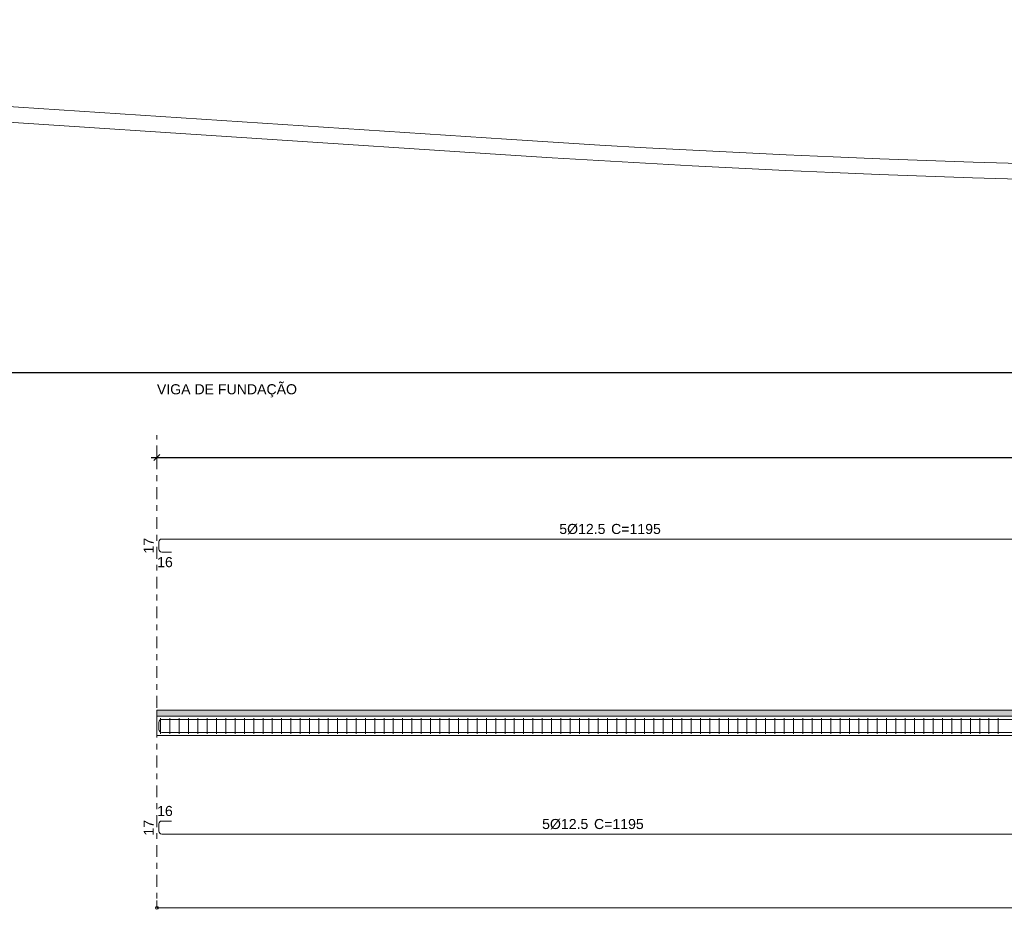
# Model space of a CAD drawing. Header units: millimetres. Extents: x 83 to 471, y -739 to 93.
# Tile 4 of 179: x 111 to 128, y -721 to -706. Entities that reach past the tile are written whole.
import ezdxf

# ---------------------------------------------------------------- set-up
doc = ezdxf.new("R2010")
doc.units = ezdxf.units.MM
doc.linetypes.add('CYPE_RAYAPUNTO', pattern=[0.4125, 0.2025, -0.105, 0, -0.105])
for name, color, linetype, lineweight in [('A-FLOR', 7, 'Continuous', 9), ('ARM_LONGITUDINAL_Ø12_5', 7, 'Continuous', 9), ('ARM_TRANSVERSAL_Ø6_3', 7, 'Continuous', 9), ('ELE_CONT_MUROS_SOBRE_VAO', 7, 'Continuous', 0), ('ELE_CONT_VIG_CONCRETO', 7, 'Continuous', 9), ('ELE_COT_COT_ANCORAGENS', 7, 'Continuous', 9), ('ELE_COT_COT_EST', 7, 'Continuous', 9), ('ELE_COT_COT_LIN_APOIOS', 7, 'CYPE_RAYAPUNTO', 9), ('ELE_REF_COT_LIN_AUX_COTA', 7, 'CYPE_RAYAPUNTO', 9), ('ELE_REF_NOME_PORTICO', 7, 'Continuous', 9), ('L1', 7, 'Continuous', 9), ('POR_ARM_LONG_ARM_TEXTOS', 7, 'Continuous', 9), ('POR_ARM_LONG_TXT_COMP', 7, 'Continuous', 9)]:
    doc.layers.add(name, color=color, linetype=linetype, lineweight=lineweight)
doc.styles.add('Arial', font='arial.ttf')
doc.dimstyles.new('cype_oblique', dxfattribs={"dimtxt": 0.2, "dimasz": 0.1, "dimexe": 0.1, "dimexo": 0.1, "dimgap": 0, "dimtad": 0, "dimdec": 0, "dimlfac": 30, "dimzin": 0, "dimdsep": 46, "dimtxsty": 'Arial', "dimblk1": 'OBLIQUE', "dimblk2": 'OBLIQUE', "dimsah": 1, "dimcen": 0.09, "dimdle": 0.1, "dimadec": 0, "dimazin": 0, "dimtfac": 1, "dimtdec": 0, "dimtofl": 0, "dimtmove": 2, "dimatfit": 3, "dimfxl": 1, "dimtolj": 1, "dimtzin": 0, "dimarcsym": 0})

# ---------------------------------------------------------------- blocks, each defined once
blk = doc.blocks.new('_OBLIQUE')
at = {"color": 0, "linetype": 'ByBlock', "lineweight": -2}
blk.add_line((-0.5, -0.5), (0.5, 0.5), dxfattribs=at)
blk = doc.blocks.new('*D5236')
at = {"layer": 'Defpoints', "color": 0}
for p in [(0, 4.342), (0, 4.342), (68.768, 4.342)]:
    blk.add_point(p, dxfattribs=at)
at = {"layer": 'L1', "color": 0, "lineweight": -2}
for p, q in [((-0.1, 4.342), (33.969, 4.342)), ((0, 4.342), (0, 4.342)), ((68.868, 4.342), (34.799, 4.342)), ((68.768, 4.342), (68.768, 4.342))]:
    blk.add_line(p, q, dxfattribs=at)
at = {"layer": 'L1', "color": 0, "linetype": 'ByBlock', "lineweight": -2, "xscale": 0.1, "yscale": 0.1, "zscale": 0.1, "rotation": 180}
blk.add_blockref('_OBLIQUE', (0, 4.342), dxfattribs=at)
at = {"layer": 'L1', "color": 0, "linetype": 'ByBlock', "lineweight": -2, "xscale": 0.1, "yscale": 0.1, "zscale": 0.1}
blk.add_blockref('_OBLIQUE', (68.768, 4.342), dxfattribs=at)
at = {"layer": 'L1', "color": 0, "insert": (34.384, 4.342), "char_height": 0.2, "attachment_point": 5, "style": 'Arial'}
blk.add_mtext('\\A1;51.576', dxfattribs=at)
blk = doc.blocks.new('G$C3916BA53')
at = {"layer": 'ELE_CONT_MUROS_SOBRE_VAO', "true_color": 0xdad7d3}
blk.add_hatch(color=254, dxfattribs=at).paths.add_polyline_path([(0, -0.107), (68.768, -0.107), (68.768, 0), (0, 0)])
at = {"layer": 'ARM_LONGITUDINAL_Ø12_5'}
for points in [[(15.526, 2.94), (0.083, 2.94), (0.064, 2.936), (0.048, 2.925), (0.037, 2.909), (0.033, 2.89), (0.033, 2.766), (0.037, 2.747), (0.048, 2.73), (0.064, 2.72), (0.083, 2.716), (0.25, 2.716)], [(68.518, -0.385), (68.685, -0.385), (68.704, -0.382), (68.72, -0.371), (68.731, -0.354), (68.735, -0.335), (68.735, -0.211), (68.731, -0.192), (68.72, -0.176), (68.704, -0.165), (68.685, -0.161), (0.083, -0.161), (0.064, -0.165), (0.048, -0.176), (0.037, -0.192), (0.033, -0.211), (0.033, -0.335), (0.037, -0.354), (0.048, -0.371), (0.064, -0.382), (0.083, -0.385), (0.25, -0.385)], [(0.25, -0.161), (0.083, -0.161), (0.064, -0.165), (0.048, -0.176), (0.037, -0.192), (0.033, -0.211), (0.033, -0.335), (0.037, -0.354), (0.048, -0.371), (0.064, -0.382), (0.083, -0.385), (68.685, -0.385), (68.704, -0.382), (68.72, -0.371), (68.731, -0.354), (68.735, -0.335), (68.735, -0.211), (68.731, -0.192), (68.72, -0.176), (68.704, -0.165), (68.685, -0.161), (68.518, -0.161)], [(0.25, -1.908), (0.083, -1.908), (0.064, -1.912), (0.048, -1.922), (0.037, -1.939), (0.033, -1.958), (0.033, -2.082), (0.037, -2.101), (0.048, -2.117), (0.064, -2.128), (0.083, -2.132), (15.526, -2.132)]]:
    blk.add_lwpolyline(points, dxfattribs=at)
at = {"layer": 'ARM_TRANSVERSAL_Ø6_3'}
for p, q in [((0.064, -0.14), (0.064, -0.407)), ((0.224, -0.14), (0.224, -0.407)), ((0.384, -0.14), (0.384, -0.407)), ((0.544, -0.14), (0.544, -0.407)), ((0.704, -0.14), (0.704, -0.407)), ((0.864, -0.14), (0.864, -0.407)), ((1.024, -0.14), (1.024, -0.407)), ((1.184, -0.14), (1.184, -0.407)), ((1.344, -0.14), (1.344, -0.407)), ((1.504, -0.14), (1.504, -0.407)), ((1.664, -0.14), (1.664, -0.407)), ((1.824, -0.14), (1.824, -0.407)), ((1.984, -0.14), (1.984, -0.407)), ((2.144, -0.14), (2.144, -0.407)), ((2.304, -0.14), (2.304, -0.407)), ((2.464, -0.14), (2.464, -0.407)), ((2.624, -0.14), (2.624, -0.407)), ((2.784, -0.14), (2.784, -0.407)), ((2.944, -0.14), (2.944, -0.407)), ((3.104, -0.14), (3.104, -0.407)), ((3.264, -0.14), (3.264, -0.407)), ((3.424, -0.14), (3.424, -0.407)), ((3.584, -0.14), (3.584, -0.407)), ((3.744, -0.14), (3.744, -0.407)), ((3.904, -0.14), (3.904, -0.407)), ((4.064, -0.14), (4.064, -0.407)), ((4.224, -0.14), (4.224, -0.407)), ((4.384, -0.14), (4.384, -0.407)), ((4.544, -0.14), (4.544, -0.407)), ((4.704, -0.14), (4.704, -0.407)), ((4.864, -0.14), (4.864, -0.407)), ((5.024, -0.14), (5.024, -0.407)), ((5.184, -0.14), (5.184, -0.407)), ((5.344, -0.14), (5.344, -0.407)), ((5.504, -0.14), (5.504, -0.407)), ((5.664, -0.14), (5.664, -0.407)), ((5.824, -0.14), (5.824, -0.407)), ((5.984, -0.14), (5.984, -0.407)), ((6.144, -0.14), (6.144, -0.407)), ((6.304, -0.14), (6.304, -0.407)), ((6.464, -0.14), (6.464, -0.407)), ((6.624, -0.14), (6.624, -0.407)), ((6.784, -0.14), (6.784, -0.407)), ((6.944, -0.14), (6.944, -0.407)), ((7.104, -0.14), (7.104, -0.407)), ((7.264, -0.14), (7.264, -0.407)), ((7.424, -0.14), (7.424, -0.407)), ((7.584, -0.14), (7.584, -0.407)), ((7.744, -0.14), (7.744, -0.407)), ((7.904, -0.14), (7.904, -0.407)), ((8.064, -0.14), (8.064, -0.407)), ((8.224, -0.14), (8.224, -0.407)), ((8.384, -0.14), (8.384, -0.407)), ((8.544, -0.14), (8.544, -0.407)), ((8.704, -0.14), (8.704, -0.407)), ((8.864, -0.14), (8.864, -0.407)), ((9.024, -0.14), (9.024, -0.407)), ((9.184, -0.14), (9.184, -0.407)), ((9.344, -0.14), (9.344, -0.407)), ((9.504, -0.14), (9.504, -0.407)), ((9.664, -0.14), (9.664, -0.407)), ((9.824, -0.14), (9.824, -0.407)), ((9.984, -0.14), (9.984, -0.407)), ((10.144, -0.14), (10.144, -0.407)), ((10.304, -0.14), (10.304, -0.407)), ((10.464, -0.14), (10.464, -0.407)), ((10.624, -0.14), (10.624, -0.407)), ((10.784, -0.14), (10.784, -0.407)), ((10.944, -0.14), (10.944, -0.407)), ((11.104, -0.14), (11.104, -0.407)), ((11.264, -0.14), (11.264, -0.407)), ((11.424, -0.14), (11.424, -0.407)), ((11.584, -0.14), (11.584, -0.407)), ((11.744, -0.14), (11.744, -0.407)), ((11.904, -0.14), (11.904, -0.407)), ((12.064, -0.14), (12.064, -0.407)), ((12.224, -0.14), (12.224, -0.407)), ((12.384, -0.14), (12.384, -0.407)), ((12.544, -0.14), (12.544, -0.407)), ((12.704, -0.14), (12.704, -0.407)), ((12.864, -0.14), (12.864, -0.407)), ((13.024, -0.14), (13.024, -0.407)), ((13.184, -0.14), (13.184, -0.407)), ((13.344, -0.14), (13.344, -0.407)), ((13.504, -0.14), (13.504, -0.407)), ((13.664, -0.14), (13.664, -0.407)), ((13.824, -0.14), (13.824, -0.407)), ((13.984, -0.14), (13.984, -0.407)), ((14.144, -0.14), (14.144, -0.407)), ((14.304, -0.14), (14.304, -0.407)), ((14.464, -0.14), (14.464, -0.407))]:
    blk.add_line(p, q, dxfattribs=at)
at = {"layer": 'ELE_CONT_MUROS_SOBRE_VAO', "color": 254, "true_color": 0xdad7d3}
blk.add_lwpolyline([(0, -0.107), (68.768, -0.107), (68.768, 0), (0, 0)], close=True, dxfattribs=at)
at = {"layer": 'ELE_CONT_MUROS_SOBRE_VAO'}
blk.add_lwpolyline([(0, -0.107), (68.768, -0.107), (68.768, 0), (0, 0)], dxfattribs=at)
at = {"layer": 'ELE_CONT_VIG_CONCRETO'}
for p, q in [((0, -0.107), (68.768, -0.107)), ((0, -0.107), (0, -0.44)), ((0, -0.44), (68.768, -0.44))]:
    blk.add_line(p, q, dxfattribs=at)
at = {"layer": 'ELE_COT_COT_EST'}
blk.add_line((0, -3.399), (0, -3.271), dxfattribs=at)
blk.add_lwpolyline([(0, -3.399), (68.768, -3.399), (68.768, -3.271)], dxfattribs=at)
blk.add_circle((0, -3.399), 0.0255, dxfattribs=at)
at = {"layer": 'ELE_COT_COT_LIN_APOIOS'}
blk.add_line((0, 4.342), (0, -3.399), dxfattribs=at)
at = {"layer": 'ELE_REF_COT_LIN_AUX_COTA'}
blk.add_line((0, 4.342), (0, 4.725), dxfattribs=at)
at = {"layer": 'ELE_COT_COT_ANCORAGENS', "style": 'Arial'}
for p in [(-0.053, 2.69), (-0.053, -2.158)]:
    blk.add_text('17', height=0.1733, rotation=90, dxfattribs=at).set_placement(p)
for p in [(0.004, 2.456), (0.004, -1.821)]:
    blk.add_text('16', height=0.1733, dxfattribs=at).set_placement(p)
at = {"layer": 'POR_ARM_LONG_ARM_TEXTOS', "style": 'Arial'}
for p in [(6.917, 3.026), (6.622, -2.045)]:
    blk.add_text('5%%c12.5', height=0.1733, dxfattribs=at).set_placement(p)
at = {"layer": 'POR_ARM_LONG_TXT_COMP', "style": 'Arial'}
for p in [(7.741, 3.026), (7.447, -2.045)]:
    blk.add_text(' C=1195', height=0.1733, dxfattribs=at).set_placement(p)
at = {"layer": 'L1'}
dim = blk.add_aligned_dim(p1=(68.768, 4.342), p2=(0, 4.342), distance=0, text='51.576', dimstyle='cype_oblique', override={"dimexe": 0, "dimexo": 0}, dxfattribs=at)
dim.commit()
dim.dimension.update_dxf_attribs({"geometry": '*D5236', "text_midpoint": (34.384, 4.342)})

msp = doc.modelspace()

# ---------------------------------------------------------------- linework, layer by layer
msp.add_line((96.62457, -711.85497), (194.51797, -711.85497))
at = {"layer": 'A-FLOR'}
for p, q in [((119.14736, -707.848), (96.62457, -706.36686)), ((96.62457, -706.63412), (119.12987, -708.1141)), ((119.14736, -707.848), (119.14736, -707.848))]:
    msp.add_line(p, q, dxfattribs=at)
for radius in [242.94548, 243.21216]:
    msp.add_arc((135.08941, -465.42614), radius, 266.2375558, 278.3547637, dxfattribs=at)

# ---------------------------------------------------------------- block references
msp.add_blockref('G$C3916BA53', (113.13983, -717.65897))

# ---------------------------------------------------------------- texts
at = {"layer": 'ELE_REF_NOME_PORTICO', "style": 'Arial'}
msp.add_text('VIGA DE FUNDAÇÃO ', height=0.1733333, dxfattribs=at).set_placement((113.13983, -712.23174))

doc.saveas('drawing.dxf')
